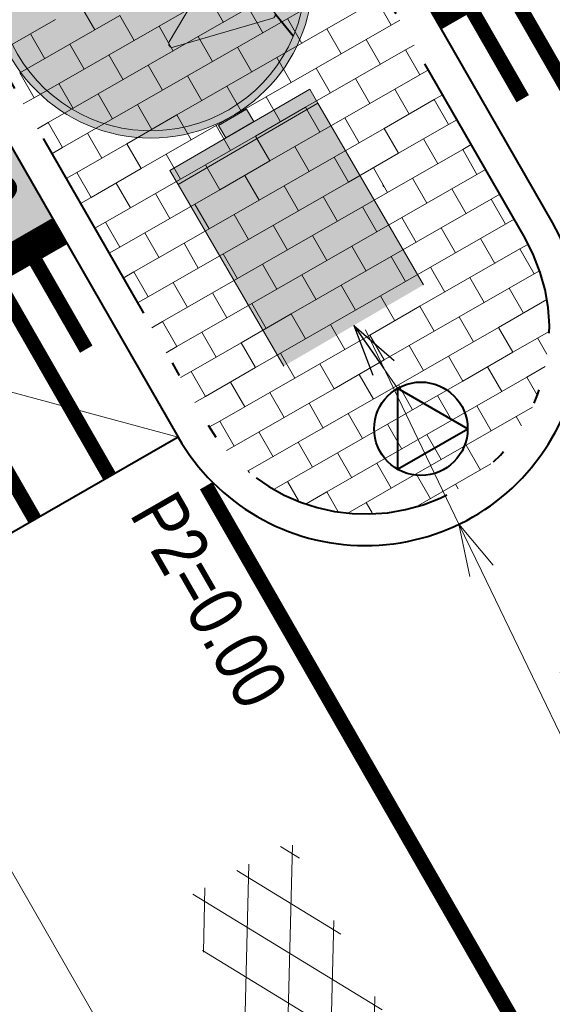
# Model space of a CAD drawing. Header units: metres. Extents: x 148742 to 148951, y 485553 to 485794.
# Tile 24 of 53: x 148845.02 to 148848.72, y 485688.13 to 485694.98. Entities that reach past the tile are written whole.
import ezdxf

# ---------------------------------------------------------------- set-up
doc = ezdxf.new("R2010")
doc.units = ezdxf.units.M
doc.header["$MEASUREMENT"] = 0
doc.linetypes.add('rws', pattern=[2.74, 1.4, -0.4, 0.07, -0.4, 0.07, -0.4])
doc.layers.get('Defpoints').update_dxf_attribs({"color": 253, "lineweight": 13})
for name, color, linetype, lineweight in [('BWR-alg-topografie', 7, 'Continuous', 13), ('BWR-nieuw-band-basislijn_GV', 7, 'Continuous', 40), ('BWR-nieuw-band-trottoir rws 115¯225x240 betonrug_GV', 94, 'rws_b', 40), ('BWR-nieuw-raster-cel verharding_GV', 7, 'Continuous', 40), ('BWR-nieuw-straatmeubilair', 7, 'Continuous', 40), ('Level 60', 7, 'Continuous', 0), ('N-WA-VW-VERKEERSTEKEN_BORD-G', 7, 'Continuous', 30), ('N-WE-VH-KANTVERHARDING-G', 1, 'Continuous', 13), ('N-WE-VW-MARKERING-G', 7, 'Continuous', 30), ('N-WE-VW-MARKERING_LANGS_STREEP_DOORGETROKKEN_010-G', 7, 'Continuous', 13), ('wit', 254, 'Continuous', 0), ('WVB-dim-terr-maatvoering 018', 7, 'Continuous', 13), ('WVB-pen-brm-dik 018', 6, 'Continuous', 13), ('WVB-pen-dik 035', 1, 'Continuous', 40), ('WVB-raster-20%', 254, 'Continuous', 30), ('WVB-tekst-dik 025', 1, 'Continuous', 30)]:
    doc.layers.add(name, color=color, linetype=linetype, lineweight=lineweight)
doc.styles.add('1 200   0.18', font='WORKING.shx', dxfattribs={"height": 0.36})
doc.styles.add('1 200   0.25', font='WORKING.shx', dxfattribs={"height": 0.5})
doc.styles.add('Style-WORKING', font='WORKING.shx')
doc.linetypes.add('rws_b', pattern='A,1.4,-0.4,0.07,-0.23,["B",Style-WORKING,S=0.36,R=0,X=-0.104,Y=-0.19],-0.17,0.07,-1.86', length=4.2)
doc.dimstyles.new('Note 1 200', dxfattribs={"dimtxt": 0.36, "dimasz": 0.36, "dimexe": 0.18, "dimexo": 0.0625, "dimgap": 0.18, "dimtad": 1, "dimzin": 0, "dimdsep": 46, "dimtxsty": '1 200   0.18', "dimblk": 'TerminatorOpen_0.5', "dimcen": 0, "dimclrd": 256, "dimclre": 256, "dimclrt": 1, "dimazin": 0, "dimtfac": 1, "dimtdec": 0, "dimtmove": 1, "dimatfit": 1, "dimldrblk": 'TerminatorOpen_0.5', "dimfxl": 0.18, "dimfxlon": 1, "dimfrac": 2, "dimtolj": 1, "dimtzin": 0, "dimlwd": -1, "dimlwe": -1, "dimarcsym": 0})
doc.dimstyles.new('TER 1 200', dxfattribs={"dimtxt": 0.36, "dimasz": 0.36, "dimexe": 0.18, "dimexo": 0.0625, "dimgap": 0.18, "dimtad": 1, "dimzin": 0, "dimdsep": 46, "dimtxsty": '1 200   0.18', "dimblk": 'TerminatorOpen_0.5', "dimcen": 0, "dimse1": 1, "dimse2": 1, "dimclrd": 256, "dimclre": 256, "dimclrt": 7, "dimazin": 0, "dimtfac": 1, "dimtdec": 0, "dimtmove": 1, "dimatfit": 1, "dimldrblk": 'TerminatorOpen_0.5', "dimfxl": 0.18, "dimfxlon": 1, "dimfrac": 2, "dimtolj": 1, "dimtzin": 0, "dimlwd": -1, "dimlwe": -1, "dimarcsym": 0})

# ---------------------------------------------------------------- blocks, each defined once
blk = doc.blocks.new('_Oblique_0.5')
at = {"color": 0, "linetype": 'ByBlock', "lineweight": -2}
for p, q in [((0.5, 0.25), (-0.5, -0.25)), ((0, 0), (-1, 0))]:
    blk.add_line(p, q, dxfattribs=at)
blk = doc.blocks.new('*D25')
at = {"layer": 'Defpoints', "color": 0, "lineweight": 40, "transparency": 16777216}
for p in [(148846.4787, 485697.0267), (148846.9287, 485696.2428), (148844.7086, 485694.9682)]:
    blk.add_point(p, dxfattribs=at)
at = {"layer": 'WVB-dim-terr-maatvoering 018', "transparency": 16777216}
for p, q in [((148846.5683, 485696.8705), (148846.389, 485697.1828)), ((148844.5707, 485695.9313), (148846.1665, 485696.8474)), ((148844.3482, 485695.5959), (148844.1689, 485695.9081))]:
    blk.add_line(p, q, dxfattribs=at)
at = {"layer": 'WVB-dim-terr-maatvoering 018', "transparency": 16777216, "xscale": 0.36, "yscale": 0.36, "zscale": 0.36}
for p, rotation in [((148846.4787, 485697.0267), 29.86089561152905), ((148844.2585, 485695.752), 209.860895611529)]:
    blk.add_blockref('_Oblique_0.5', p, dxfattribs=dict(at, rotation=rotation))
at = {"layer": 'WVB-dim-terr-maatvoering 018', "color": 7, "transparency": 16777216, "insert": (148845.1894, 485696.7016), "char_height": 0.36, "attachment_point": 5, "rotation": 29.8609, "style": '1 200   0.18'}
blk.add_mtext('\\A1;\\C7;2.56', dxfattribs=at)
blk = doc.blocks.new('TerminatorOpen_0.5')
at = {"color": 0, "linetype": 'ByBlock', "lineweight": -2}
for q in [(-1, 0.25), (-1, 0), (-1, -0.25)]:
    blk.add_line((0, 0), q, dxfattribs=at)
blk = doc.blocks.new('*D41')
at = {"layer": 'Defpoints', "color": 0, "lineweight": 40, "transparency": 16777216}
for p in [(148847.4191, 485692.8179), (148848.07, 485691.4665)]:
    blk.add_point(p, dxfattribs=at)
at = {"layer": 'WVB-dim-terr-maatvoering 018', "transparency": 16777216}
for p, q in [((148847.4191, 485692.8179), (148848.07, 485691.4665)), ((148849.2349, 485689.0477), (148848.2262, 485691.1422))]:
    blk.add_line(p, q, dxfattribs=at)
at = {"layer": 'WVB-dim-terr-maatvoering 018', "transparency": 16777216, "xscale": 0.36, "yscale": 0.36, "zscale": 0.36, "rotation": 115.7160435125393}
blk.add_blockref('TerminatorOpen_0.5', (148848.07, 485691.4665), dxfattribs=at)
at = {"layer": 'WVB-dim-terr-maatvoering 018', "color": 7, "transparency": 16777216, "insert": (148849.1904, 485689.9698), "char_height": 0.36, "attachment_point": 5, "rotation": 295.71604, "style": '1 200   0.18'}
blk.add_mtext('\\A1;\\C7;R1.50', dxfattribs=at)
blk = doc.blocks.new('RVVBOR')
at = {"layer": 'BWR-nieuw-straatmeubilair'}
for p, q in [((0, 0.325), (-0.281, -0.163)), ((0, 0.325), (0.282, -0.163)), ((-0.281, -0.163), (0.282, -0.163))]:
    blk.add_line(p, q, dxfattribs=at)
blk.add_circle((0, 0), 0.325, dxfattribs=at)
blk = doc.blocks.new('ASFALT')
at = {"layer": 'BWR-alg-topografie'}
for p, q in [((0.537, 0.737), (-0.001, 0.426)), ((1.137, 0.736), (0, 0.079)), ((1.483, -0.166), (0, 0.693)), ((1.737, 0.736), (0.177, -0.165)), ((2.083, -0.164), (0.524, 0.736)), ((2.111, 0.166), (1.124, 0.736)), ((2.112, 0.513), (1.725, 0.736)), ((2.113, 0.607), (0.778, -0.165)), ((0.884, -0.164), (0, 0.346)), ((2.112, 0.259), (1.377, -0.163)), ((0.284, -0.164), (0, 0)), ((2.113, -0.086), (1.978, -0.163))]:
    blk.add_line(p, q, dxfattribs=at)
blk = doc.blocks.new('*U59')
at = {"layer": 'N-WA-VW-VERKEERSTEKEN_BORD-G', "linetype": 'Continuous', "true_color": 0x0a0a0a}
blk.add_hatch(color=28, dxfattribs=at).paths.add_polyline_path([(-0.8484, 0.2281), (-0.9132, 0.3201), (0.0065, 0.968), (0.0713, 0.876)])
at = {"layer": 'N-WA-VW-VERKEERSTEKEN_BORD-G', "linetype": 'Continuous', "true_color": 0xffe100}
blk.add_hatch(color=2, dxfattribs=at).paths.add_polyline_path([(-0.0062, -0.9675), (-0.8484, 0.2281), (0.0713, 0.876), (0.9135, -0.3196)])
at = {"layer": 'N-WA-VW-VERKEERSTEKEN_BORD-G', "linetype": 'Continuous', "true_color": 0xafafaf}
blk.add_hatch(color=253, dxfattribs=at).paths.add_polyline_path([(-0.5453, 0.5793), (-0.603, 0.6611), (-0.4191, 0.7907), (-0.3614, 0.7088)])
at = {"layer": 'N-WA-VW-VERKEERSTEKEN_BORD-G', "color": 28, "lineweight": 0, "true_color": 0x0a0a0a, "flags": 128}
blk.add_lwpolyline([(-0.8484, 0.2281), (0.0713, 0.876), (0.0065, 0.968), (-0.9132, 0.3201)], close=True, dxfattribs=at)
at = {"layer": 'N-WA-VW-VERKEERSTEKEN_BORD-G', "color": 253, "lineweight": 0, "true_color": 0xafafaf, "flags": 128}
blk.add_lwpolyline([(0.9135, -0.3196), (0.0713, 0.876), (-0.8484, 0.2281), (-0.0062, -0.9675)], dxfattribs=at)
blk.add_lwpolyline([(-0.603, 0.6611), (-0.5453, 0.5793), (-0.3614, 0.7088), (-0.4191, 0.7907)], close=True, dxfattribs=at)
blk = doc.blocks.new('*U61')
at = {"layer": 'Level 60', "linetype": 'Continuous', "lineweight": 0}
blk.add_hatch(color=5, dxfattribs=at).paths.add_polyline_path([(-0.616, -1.186), (1.014, -2.081, 0.334241), (1.091, -2.07), (1.04, -2.573, -0.642364), (-2.626, 0.897), (-2.624, 0.903, -1.549978), (1.054, -2.568), (1.299, -0.188, 0.677713), (1.192, -0.131), (0.609, -0.631), (-0.914, 2.273), (-1.373, 2.032), (0.149, -0.872), (-0.601, -1.067, 0.677647)])
at = {"layer": 'Level 60', "color": 5, "linetype": 'Continuous', "lineweight": 0, "flags": 128}
blk.add_lwpolyline([(-0.616, -1.186), (1.014, -2.081, 0.334241), (1.091, -2.07), (1.04, -2.573, -0.642364), (-2.626, 0.897), (-2.624, 0.903, -1.549978), (1.054, -2.568), (1.299, -0.188, 0.677713), (1.192, -0.131), (0.609, -0.631), (-0.914, 2.273), (-1.373, 2.032), (0.149, -0.872), (-0.601, -1.067, 0.677647)], format="xyb", close=True, dxfattribs=at)
at = {"layer": 'Level 60', "color": 5, "linetype": 'Continuous', "lineweight": 13}
blk.add_circle((0, 0), 2.905, dxfattribs=at)
blk = doc.blocks.new('*U60')
at = {"layer": 'wit', "ltscale": 2.5}
h = blk.add_hatch(color=256, dxfattribs=at)
edge = h.paths.add_edge_path()
edge.add_arc((-0.0002, -0.0002), 1.1252, 0, 360)
h.paths.add_polyline_path([(0.9915, -0.4146, 1.550079), (-0.9662, -0.4715), (-0.9651, -0.4737, 0.642349), (0.9892, -0.4202)], flags=16)
at = {"layer": 'wit', "ltscale": 2.5, "extrusion": (0, 0, -1)}
blk.add_hatch(color=256, dxfattribs=at).paths.add_polyline_path([(-0.8652, -0.2683, 0.333651), (-0.8471, -0.2925), (-0.156, -0.4939, 0.678777), (-0.1272, -0.457), (-0.2792, -0.1982), (0.9328, 0.1802), (0.8729, 0.372), (-0.3391, -0.0064), (-0.3621, 0.2901, 0.677374), (-0.4068, 0.3041), (-0.8608, -0.254)])
at = {"layer": 'wit', "ltscale": 2.5, "flags": 128}
blk.add_lwpolyline([(0.8652, -0.2683, -0.333651), (0.8471, -0.2925), (0.156, -0.4939, -0.678777), (0.1272, -0.457), (0.2792, -0.1982), (-0.9328, 0.1802), (-0.8729, 0.372), (0.3391, -0.0064), (0.3621, 0.2901, -0.677374), (0.4068, 0.3041), (0.8608, -0.254)], format="xyb", close=True, dxfattribs=at)
at = {"layer": 'Level 60', "color": 5, "linetype": 'Continuous', "lineweight": 0, "xscale": 0.3872632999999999, "yscale": 0.3872632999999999, "zscale": 0.3872632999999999, "rotation": 45.00000000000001}
blk.add_blockref('*U61', (-0.0003, -0.0003), dxfattribs=at)
blk = doc.blocks.new('*U58')
at = {"layer": 'N-WA-VW-VERKEERSTEKEN_BORD-G', "color": 2, "linetype": 'Continuous', "true_color": 0xffe100, "rotation": 355.029078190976}
blk.add_blockref('*U59', (0.6285, -0.9553), dxfattribs=at)
at = {"layer": 'wit', "ltscale": 2.5}
blk.add_blockref('*U60', (-0.3856, 0.7933), dxfattribs=at)

msp = doc.modelspace()

# ---------------------------------------------------------------- hatches: boundary and pattern name
at = {"layer": 'WVB-raster-20%'}
h = msp.add_hatch(color=256, dxfattribs=at)
h.paths.add_polyline_path([(148842.2116, 485691.8461), (148842.176, 485691.9088), (148836.8123, 485701.2573), (148839.8448, 485702.9983), (148841.7989, 485699.5943), (148844.4006, 485701.088), (148842.4464, 485704.4919), (148842.4465, 485704.492), (148847.8515, 485695.0841), (148847.8487, 485695.0825), (148847.8127, 485695.1451), (148845.8945, 485698.4864), (148843.2928, 485696.9927), (148845.211, 485693.6515), (148845.2469, 485693.5888)])
h.paths.add_polyline_path([(148845.0608, 485698.9457), (148844.812, 485699.3788), (148845.2414, 485699.6255), (148845.4902, 485699.1923)], flags=16)
h.paths.add_polyline_path([(148845.4352, 485698.2935), (148845.1854, 485698.7283), (148845.6138, 485698.9745), (148845.8637, 485698.5396)], flags=16)
h.paths.add_polyline_path([(148842.1044, 485699.0636), (148841.8545, 485699.4985), (148842.283, 485699.7446), (148842.5328, 485699.3098)], flags=16)
h.paths.add_polyline_path([(148842.4769, 485698.4126), (148842.228, 485698.8458), (148842.6574, 485699.0924), (148842.9062, 485698.6593)], flags=16)

# ---------------------------------------------------------------- linework, layer by layer
at = {"layer": 'BWR-nieuw-band-basislijn_GV', "ltscale": 0.5, "flags": 128}
msp.add_lwpolyline([(148848.72, 485693.5648), (148845.8945, 485698.4864), (148843.2928, 485696.9927), (148846.1183, 485692.0711, 1), (148848.72, 485693.5648)], format="xyb", dxfattribs=at)
at = {"layer": 'BWR-nieuw-band-trottoir rws 115¯225x240 betonrug_GV', "linetype": 'rws', "flags": 128}
msp.add_lwpolyline([(148848.5292, 485693.4552), (148845.8132, 485698.1861), (148843.5931, 485696.9115), (148846.3091, 485692.1806, 1)], format="xyb", close=True, dxfattribs=at)
at = {"layer": 'BWR-nieuw-raster-cel verharding_GV', "lineweight": 0}
for p, q in [((148846.3321, 485695.1308), (148846.4317, 485694.9574)), ((148847.1519, 485694.912), (148847.4997, 485695.1116)), ((148847.4997, 485695.1116), (148847.5992, 485694.9382)), ((148845.4379, 485695.0775), (148845.5375, 485694.9041)), ((148845.8109, 485694.8316), (148846.1586, 485695.0312)), ((148846.2577, 485694.8587), (148846.6055, 485695.0583)), ((148846.6055, 485695.0583), (148846.7051, 485694.8849)), ((148846.7051, 485694.8849), (148847.0528, 485695.0845)), ((148844.9167, 485694.7783), (148845.2644, 485694.978)), ((148845.3635, 485694.8054), (148845.7113, 485695.005)), ((148845.7113, 485695.005), (148845.8109, 485694.8316)), ((148846.8785, 485694.9845), (148846.9781, 485694.811)), ((148847.5992, 485694.9382), (148847.6584, 485694.9721)), ((148845.9843, 485694.9312), (148846.0839, 485694.7577)), ((148846.3573, 485694.6852), (148846.7051, 485694.8849)), ((148846.8041, 485694.7123), (148847.1519, 485694.912)), ((148847.1519, 485694.912), (148847.2515, 485694.7385)), ((148847.2515, 485694.7385), (148847.5992, 485694.9382)), ((148845.0901, 485694.8779), (148845.1897, 485694.7044)), ((148845.4631, 485694.6319), (148845.8109, 485694.8316)), ((148845.9099, 485694.659), (148846.2577, 485694.8587)), ((148846.2577, 485694.8587), (148846.3573, 485694.6852)), ((148847.4249, 485694.8381), (148847.5245, 485694.6646)), ((148845.0158, 485694.6057), (148845.3635, 485694.8054)), ((148845.3635, 485694.8054), (148845.4631, 485694.6319)), ((148846.5307, 485694.7848), (148846.6303, 485694.6114)), ((148847.3506, 485694.5659), (148847.6983, 485694.7656)), ((148847.6983, 485694.7656), (148847.7574, 485694.7995)), ((148847.6983, 485694.7656), (148847.7979, 485694.5921)), ((148845.6366, 485694.7315), (148845.7361, 485694.5581)), ((148846.0095, 485694.4856), (148846.3573, 485694.6852)), ((148846.4564, 485694.5126), (148846.8041, 485694.7123)), ((148846.8041, 485694.7123), (148846.9037, 485694.5388)), ((148846.9037, 485694.5388), (148847.2515, 485694.7385)), ((148845.1153, 485694.4323), (148845.4631, 485694.6319)), ((148845.5622, 485694.4594), (148845.9099, 485694.659)), ((148845.9099, 485694.659), (148846.0095, 485694.4856)), ((148847.0772, 485694.6384), (148847.1767, 485694.465)), ((148847.7979, 485694.5921), (148847.857, 485694.6261)), ((148845.0158, 485694.6057), (148845.1153, 485694.4323)), ((148846.183, 485694.5851), (148846.2826, 485694.4117)), ((148847.0028, 485694.3663), (148847.3506, 485694.5659)), ((148847.3506, 485694.5659), (148847.4501, 485694.3925)), ((148847.4501, 485694.3925), (148847.7979, 485694.5921)), ((148845.2888, 485694.5319), (148845.3884, 485694.3584)), ((148845.6618, 485694.2859), (148846.0095, 485694.4856)), ((148846.1086, 485694.313), (148846.4564, 485694.5126)), ((148846.4564, 485694.5126), (148846.5559, 485694.3392)), ((148846.5559, 485694.3392), (148846.9037, 485694.5388)), ((148847.6236, 485694.4921), (148847.7232, 485694.3186)), ((148845.0409, 485694.3896), (148845.1153, 485694.4323)), ((148845.2144, 485694.2597), (148845.5622, 485694.4594)), ((148845.5622, 485694.4594), (148845.6618, 485694.2859)), ((148846.7294, 485694.4388), (148846.829, 485694.2653)), ((148847.5492, 485694.2199), (148847.897, 485694.4196)), ((148847.897, 485694.4196), (148847.9561, 485694.4535)), ((148847.897, 485694.4196), (148847.9966, 485694.2461)), ((148845.8352, 485694.3855), (148845.9348, 485694.212)), ((148846.2082, 485694.1395), (148846.5559, 485694.3392)), ((148846.655, 485694.1666), (148847.0028, 485694.3663)), ((148847.0028, 485694.3663), (148847.1024, 485694.1928)), ((148847.1024, 485694.1928), (148847.4501, 485694.3925)), ((148845.314, 485694.0862), (148845.6618, 485694.2859)), ((148845.7608, 485694.1133), (148846.1086, 485694.313)), ((148846.1086, 485694.313), (148846.2082, 485694.1395)), ((148847.2758, 485694.2924), (148847.3754, 485694.119)), ((148847.9966, 485694.2461), (148848.0557, 485694.28)), ((148845.14, 485694.217), (148845.2144, 485694.2597)), ((148845.2144, 485694.2597), (148845.314, 485694.0862)), ((148846.3816, 485694.2391), (148846.4812, 485694.0657)), ((148847.2015, 485694.0202), (148847.5492, 485694.2199)), ((148847.5492, 485694.2199), (148847.6488, 485694.0464)), ((148847.6488, 485694.0464), (148847.9966, 485694.2461)), ((148845.4875, 485694.1858), (148845.587, 485694.0124)), ((148845.8604, 485693.9399), (148846.2082, 485694.1395)), ((148846.3073, 485693.967), (148846.655, 485694.1666)), ((148846.655, 485694.1666), (148846.7546, 485693.9932)), ((148846.7546, 485693.9932), (148847.1024, 485694.1928)), ((148847.8222, 485694.146), (148847.9218, 485693.9726)), ((148845.2396, 485694.0435), (148845.314, 485694.0862)), ((148845.4131, 485693.9137), (148845.7608, 485694.1133)), ((148845.7608, 485694.1133), (148845.8604, 485693.9399)), ((148846.9281, 485694.0927), (148847.0276, 485693.9193)), ((148847.7479, 485693.8739), (148848.0956, 485694.0735)), ((148848.0956, 485694.0735), (148848.1547, 485694.1075)), ((148848.0956, 485694.0735), (148848.1952, 485693.9001)), ((148846.0339, 485694.0395), (148846.1335, 485693.866)), ((148846.8537, 485693.8206), (148847.2015, 485694.0202)), ((148847.2015, 485694.0202), (148847.301, 485693.8468)), ((148847.301, 485693.8468), (148847.6488, 485694.0464)), ((148845.5127, 485693.7402), (148845.8604, 485693.9399)), ((148845.9595, 485693.7673), (148846.3073, 485693.967)), ((148846.3073, 485693.967), (148846.4068, 485693.7935)), ((148846.4068, 485693.7935), (148846.7546, 485693.9932)), ((148847.4745, 485693.9464), (148847.5741, 485693.7729)), ((148848.1952, 485693.9001), (148848.2543, 485693.934)), ((148845.3387, 485693.8709), (148845.4131, 485693.9137)), ((148845.4131, 485693.9137), (148845.5127, 485693.7402)), ((148846.5803, 485693.8931), (148846.6799, 485693.7196)), ((148847.4001, 485693.6742), (148847.7479, 485693.8739)), ((148847.7479, 485693.8739), (148847.8475, 485693.7004)), ((148847.8475, 485693.7004), (148848.1952, 485693.9001)), ((148845.6861, 485693.8398), (148845.7857, 485693.6664)), ((148846.0591, 485693.5939), (148846.4068, 485693.7935)), ((148846.5059, 485693.6209), (148846.8537, 485693.8206)), ((148846.8537, 485693.8206), (148846.9533, 485693.6471)), ((148846.9533, 485693.6471), (148847.301, 485693.8468)), ((148848.0209, 485693.8), (148848.1205, 485693.6266)), ((148845.4382, 485693.6975), (148845.5127, 485693.7402)), ((148845.6117, 485693.5676), (148845.9595, 485693.7673)), ((148845.9595, 485693.7673), (148846.0591, 485693.5939)), ((148847.1267, 485693.7467), (148847.2263, 485693.5733)), ((148847.9465, 485693.5278), (148848.2943, 485693.7275)), ((148848.2943, 485693.7275), (148848.3534, 485693.7614)), ((148848.2943, 485693.7275), (148848.3939, 485693.5541)), ((148846.2325, 485693.6934), (148846.3321, 485693.52)), ((148847.0524, 485693.4746), (148847.4001, 485693.6742)), ((148847.4001, 485693.6742), (148847.4997, 485693.5008)), ((148847.4997, 485693.5008), (148847.8475, 485693.7004)), ((148845.7113, 485693.3942), (148846.0591, 485693.5939)), ((148846.1582, 485693.4213), (148846.5059, 485693.6209)), ((148846.5059, 485693.6209), (148846.6055, 485693.4475)), ((148846.6055, 485693.4475), (148846.9533, 485693.6471)), ((148847.6731, 485693.6003), (148847.7727, 485693.4269)), ((148848.3939, 485693.5541), (148848.453, 485693.588)), ((148845.5373, 485693.5249), (148845.6117, 485693.5676)), ((148845.6117, 485693.5676), (148845.7113, 485693.3942)), ((148846.779, 485693.5471), (148846.8785, 485693.3736)), ((148847.5988, 485693.3282), (148847.9465, 485693.5278)), ((148847.9465, 485693.5278), (148848.0461, 485693.3544)), ((148848.0461, 485693.3544), (148848.3939, 485693.5541)), ((148845.8848, 485693.4938), (148845.9844, 485693.3203)), ((148846.2577, 485693.2478), (148846.6055, 485693.4475)), ((148846.7046, 485693.2749), (148847.0524, 485693.4746)), ((148847.0524, 485693.4746), (148847.1519, 485693.3011)), ((148847.1519, 485693.3011), (148847.4997, 485693.5008)), ((148848.2196, 485693.454), (148848.3191, 485693.2805)), ((148845.6369, 485693.3515), (148845.7113, 485693.3942)), ((148845.8104, 485693.2216), (148846.1582, 485693.4213)), ((148846.1582, 485693.4213), (148846.2577, 485693.2478)), ((148847.3254, 485693.4007), (148847.425, 485693.2272)), ((148848.1452, 485693.1818), (148848.493, 485693.3815)), ((148848.493, 485693.3815), (148848.5485, 485693.4133)), ((148848.493, 485693.3815), (148848.5925, 485693.208)), ((148846.4312, 485693.3474), (148846.5308, 485693.174)), ((148847.251, 485693.1285), (148847.5988, 485693.3282)), ((148847.5988, 485693.3282), (148847.6984, 485693.1547)), ((148847.6984, 485693.1547), (148848.0461, 485693.3544)), ((148845.91, 485693.0482), (148846.2577, 485693.2478)), ((148846.3568, 485693.0752), (148846.7046, 485693.2749)), ((148846.7046, 485693.2749), (148846.8042, 485693.1015)), ((148846.8042, 485693.1015), (148847.1519, 485693.3011)), ((148847.8718, 485693.2543), (148847.9714, 485693.0809)), ((148845.736, 485693.1789), (148845.8104, 485693.2216)), ((148845.8104, 485693.2216), (148845.91, 485693.0482)), ((148846.9776, 485693.201), (148847.0772, 485693.0276)), ((148847.7974, 485692.9822), (148848.1452, 485693.1818)), ((148848.1452, 485693.1818), (148848.2448, 485693.0084)), ((148848.2448, 485693.0084), (148848.5925, 485693.208)), ((148848.5925, 485693.208), (148848.6296, 485693.2293)), ((148846.0834, 485693.1477), (148846.183, 485692.9743)), ((148846.9033, 485692.9289), (148847.251, 485693.1285)), ((148847.251, 485693.1285), (148847.3506, 485692.9551)), ((148847.3506, 485692.9551), (148847.6984, 485693.1547)), ((148848.4182, 485693.1079), (148848.5178, 485692.9345)), ((148845.8355, 485693.0054), (148845.91, 485693.0482)), ((148846.0091, 485692.8756), (148846.3568, 485693.0752)), ((148846.3568, 485693.0752), (148846.4564, 485692.9018)), ((148846.4564, 485692.9018), (148846.8042, 485693.1015)), ((148847.524, 485693.0547), (148847.6236, 485692.8812)), ((148846.6299, 485693.0014), (148846.7294, 485692.8279)), ((148847.4497, 485692.7825), (148847.7974, 485692.9822)), ((148847.7974, 485692.9822), (148847.897, 485692.8087)), ((148847.897, 485692.8087), (148848.2448, 485693.0084)), ((148848.3439, 485692.8358), (148848.6804, 485693.029)), ((148846.1086, 485692.7021), (148846.4564, 485692.9018)), ((148846.5555, 485692.7292), (148846.9033, 485692.9289)), ((148846.9033, 485692.9289), (148847.0028, 485692.7554)), ((148847.0028, 485692.7554), (148847.3506, 485692.9551)), ((148848.0705, 485692.9083), (148848.17, 485692.7348)), ((148845.9346, 485692.8328), (148846.0091, 485692.8756)), ((148846.0091, 485692.8756), (148846.1086, 485692.7021)), ((148847.1763, 485692.855), (148847.2759, 485692.6816)), ((148847.9961, 485692.6361), (148848.3439, 485692.8358)), ((148848.3439, 485692.8358), (148848.4434, 485692.6623)), ((148846.2821, 485692.8017), (148846.3817, 485692.6283)), ((148847.1019, 485692.5828), (148847.4497, 485692.7825)), ((148847.4497, 485692.7825), (148847.5493, 485692.6091)), ((148847.5493, 485692.6091), (148847.897, 485692.8087)), ((148848.4434, 485692.6623), (148848.6961, 485692.8074)), ((148848.6169, 485692.7619), (148848.6817, 485692.649)), ((148846.0342, 485692.6594), (148846.1086, 485692.7021)), ((148846.2077, 485692.5296), (148846.5555, 485692.7292)), ((148846.5555, 485692.7292), (148846.6551, 485692.5558)), ((148846.6551, 485692.5558), (148847.0028, 485692.7554)), ((148847.7227, 485692.7086), (148847.8223, 485692.5352)), ((148846.8285, 485692.6553), (148846.9281, 485692.4819)), ((148847.6483, 485692.4365), (148847.9961, 485692.6361)), ((148847.9961, 485692.6361), (148848.0957, 485692.4627)), ((148848.0957, 485692.4627), (148848.4434, 485692.6623)), ((148846.7541, 485692.3832), (148847.1019, 485692.5828)), ((148847.1019, 485692.5828), (148847.2015, 485692.4094)), ((148847.2015, 485692.4094), (148847.5493, 485692.6091)), ((148848.2691, 485692.5623), (148848.3687, 485692.3888)), ((148848.5425, 485692.4898), (148848.6701, 485692.563)), ((148846.1333, 485692.4868), (148846.2077, 485692.5296)), ((148846.2077, 485692.5296), (148846.3073, 485692.3561)), ((148846.3073, 485692.3561), (148846.6551, 485692.5558)), ((148847.3749, 485692.509), (148847.4745, 485692.3355)), ((148848.1948, 485692.2901), (148848.5425, 485692.4898)), ((148848.5425, 485692.4898), (148848.6116, 485692.3694)), ((148846.4808, 485692.4557), (148846.5803, 485692.2822)), ((148847.3006, 485692.2368), (148847.6483, 485692.4365)), ((148847.6483, 485692.4365), (148847.7479, 485692.263)), ((148847.7479, 485692.263), (148848.0957, 485692.4627)), ((148846.2329, 485692.3134), (148846.3073, 485692.3561)), ((148846.4064, 485692.1835), (148846.7541, 485692.3832)), ((148846.7541, 485692.3832), (148846.8537, 485692.2097)), ((148846.8537, 485692.2097), (148847.2015, 485692.4094)), ((148847.9214, 485692.3626), (148848.0209, 485692.1892)), ((148847.0272, 485692.3093), (148847.1268, 485692.1359)), ((148847.847, 485692.0904), (148848.1948, 485692.2901)), ((148848.1948, 485692.2901), (148848.2943, 485692.1167)), ((148846.9528, 485692.0372), (148847.3006, 485692.2368)), ((148847.3006, 485692.2368), (148847.4002, 485692.0634)), ((148847.4002, 485692.0634), (148847.7479, 485692.263)), ((148848.2943, 485692.1167), (148848.5811, 485692.2813)), ((148848.4678, 485692.2162), (148848.5047, 485692.152)), ((148846.3355, 485692.1429), (148846.4064, 485692.1835)), ((148846.4064, 485692.1835), (148846.506, 485692.0101)), ((148846.506, 485692.0101), (148846.8537, 485692.2097)), ((148847.5736, 485692.1629), (148847.6732, 485691.9895)), ((148846.6794, 485692.1097), (148846.779, 485691.9362)), ((148847.4992, 485691.8908), (148847.847, 485692.0904)), ((148847.847, 485692.0904), (148847.9466, 485691.917)), ((148847.9466, 485691.917), (148848.2943, 485692.1167)), ((148846.4535, 485691.98), (148846.506, 485692.0101)), ((148846.605, 485691.8375), (148846.9528, 485692.0372)), ((148846.9528, 485692.0372), (148847.0524, 485691.8637)), ((148847.0524, 485691.8637), (148847.4002, 485692.0634)), ((148848.12, 485692.0166), (148848.2196, 485691.8431)), ((148847.2258, 485691.9633), (148847.3254, 485691.7898)), ((148847.1515, 485691.6911), (148847.4992, 485691.8908)), ((148847.4992, 485691.8908), (148847.5988, 485691.7173)), ((148847.5988, 485691.7173), (148847.9466, 485691.917)), ((148848.0457, 485691.7444), (148848.2924, 485691.8861)), ((148846.6009, 485691.8351), (148846.605, 485691.8375)), ((148846.605, 485691.8375), (148846.6127, 485691.8242)), ((148846.7843, 485691.7098), (148847.0524, 485691.8637)), ((148847.7723, 485691.8169), (148847.8718, 485691.6435)), ((148846.8781, 485691.7636), (148846.9537, 485691.6319)), ((148847.7835, 485691.5939), (148848.0457, 485691.7444)), ((148848.0457, 485691.7444), (148848.0636, 485691.7131)), ((148847.0086, 485691.6091), (148847.1515, 485691.6911)), ((148847.1515, 485691.6911), (148847.2282, 485691.5574)), ((148847.2967, 485691.5439), (148847.5988, 485691.7173)), ((148847.4245, 485691.6173), (148847.4661, 485691.5449))]:
    msp.add_line(p, q, dxfattribs=at)
at = {"layer": 'Level 60', "color": 5, "linetype": 'Continuous', "lineweight": 0}
msp.add_line((148847.5457, 485693.8137), (148847.5413, 485693.8281), dxfattribs=at)
at = {"layer": 'N-WE-VH-KANTVERHARDING-G'}
for p, q in [((148847.8127, 485695.1451), (148848.684, 485693.6275)), ((148845.211, 485693.6514), (148846.0823, 485692.1338))]:
    msp.add_line(p, q, dxfattribs=at)
at = {"layer": 'N-WE-VW-MARKERING-G', "flags": 128}
for points, const_width in [([(148847.8984, 485694.9957), (148851.3674, 485696.9873)], 0.2), ([(148848.4249, 485695.1827), (148849.1966, 485693.8384)], 0.1), ([(148848.1647, 485695.0333), (148848.5132, 485694.4262)], 0.1), ([(148845.2967, 485693.502), (148842.2614, 485691.7594)], 0.2), ([(148845.13, 485693.291), (148845.4786, 485692.684)], 0.1), ([(148844.8699, 485693.1417), (148845.6416, 485691.7974)], 0.1), ([(148844.3495, 485692.8429), (148845.1213, 485691.4987)], 0.1)]:
    msp.add_lwpolyline(points, dxfattribs=dict(at, const_width=const_width))
at = {"layer": 'N-WE-VW-MARKERING_LANGS_STREEP_DOORGETROKKEN_010-G', "const_width": 0.1, "flags": 128}
msp.add_lwpolyline([(148846.3119, 485691.7338), (148850.5789, 485684.3015)], dxfattribs=at)
at = {"layer": 'WVB-dim-terr-maatvoering 018'}
msp.add_line((148843.9421, 485690.8217), (148853.5172, 485674.1555), dxfattribs=at)
at = {"layer": 'WVB-pen-brm-dik 018'}
msp.add_line((148846.1183, 485692.0711), (148843.7293, 485692.7174), dxfattribs=at)
at = {"layer": 'WVB-pen-dik 035'}
for p, q in [((148845.2469, 485693.5888), (148842.2116, 485691.8461)), ((148846.1183, 485692.0711), (148843.0829, 485690.3285))]:
    msp.add_line(p, q, dxfattribs=at)

# ---------------------------------------------------------------- block references
at = {"layer": 'BWR-alg-topografie', "rotation": 118.5964162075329}
msp.add_blockref('ASFALT', (148847.7644, 485687.3282), dxfattribs=at)
at = {"layer": 'BWR-nieuw-straatmeubilair', "rotation": 29.83743557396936}
msp.add_blockref('RVVBOR', (148847.8052, 485692.1305), dxfattribs=at)
at = {"layer": 'N-WA-VW-VERKEERSTEKEN_BORD-G', "color": 2, "linetype": 'Continuous', "true_color": 0xffe100}
msp.add_blockref('*U58', (148846.3135, 485694.4849), dxfattribs=at)
at = {"layer": 'WVB-dim-terr-maatvoering 018', "xscale": 0.36, "yscale": 0.36, "zscale": 0.36, "rotation": 124.9511266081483}
msp.add_blockref('TerminatorOpen_0.5', (148847.3382, 485692.8492), dxfattribs=at)

# ---------------------------------------------------------------- texts
at = {"layer": 'WVB-tekst-dik 025', "linetype": 'Continuous', "style": '1 200   0.25', "width": 0.85}
for s, p in [('P2+0.10', (148843.9178, 485694.94)), ('P2=0.00', (148845.7749, 485691.5381))]:
    msp.add_text(s, height=0.375, rotation=299.87833, dxfattribs=at).set_placement(p)

# ---------------------------------------------------------------- dimensions: what is measured, and where the dimension line sits
at = {"layer": 'WVB-dim-terr-maatvoering 018'}
dim = msp.add_linear_dim(base=(148846.4787, 485697.0267), p1=(148844.7086, 485694.9682), p2=(148846.9287, 485696.2428), angle=29.8609, text='\\C7;<>', dimstyle='TER 1 200', override={"dimblk": '_Oblique_0.5', "dimse1": 0, "dimse2": 0, "dimtdec": 2, "dimtmove": 2}, dxfattribs=at)
dim.commit()
dim.dimension.update_dxf_attribs({"geometry": '*D25', "text_midpoint": (148845.1894, 485696.7016)})
dim = msp.add_radius_dim(center=(148847.4191, 485692.8179), mpoint=(148848.07, 485691.4665), text='\\C7;<>', dimstyle='TER 1 200', override={"dimtdec": 2, "dimtmove": 1}, dxfattribs=at)
dim.commit()
dim.dimension.update_dxf_attribs({"geometry": '*D41', "text_midpoint": (148848.8661, 485689.8136), "dimtype": 164})

# ---------------------------------------------------------------- leaders
msp.add_leader([(148847.3382, 485692.8492), (148847.6435, 485692.4124)], dimstyle='Note 1 200', override={"dimscale": 1, "dimclrd": 0}, dxfattribs=at)

doc.saveas('drawing.dxf')
